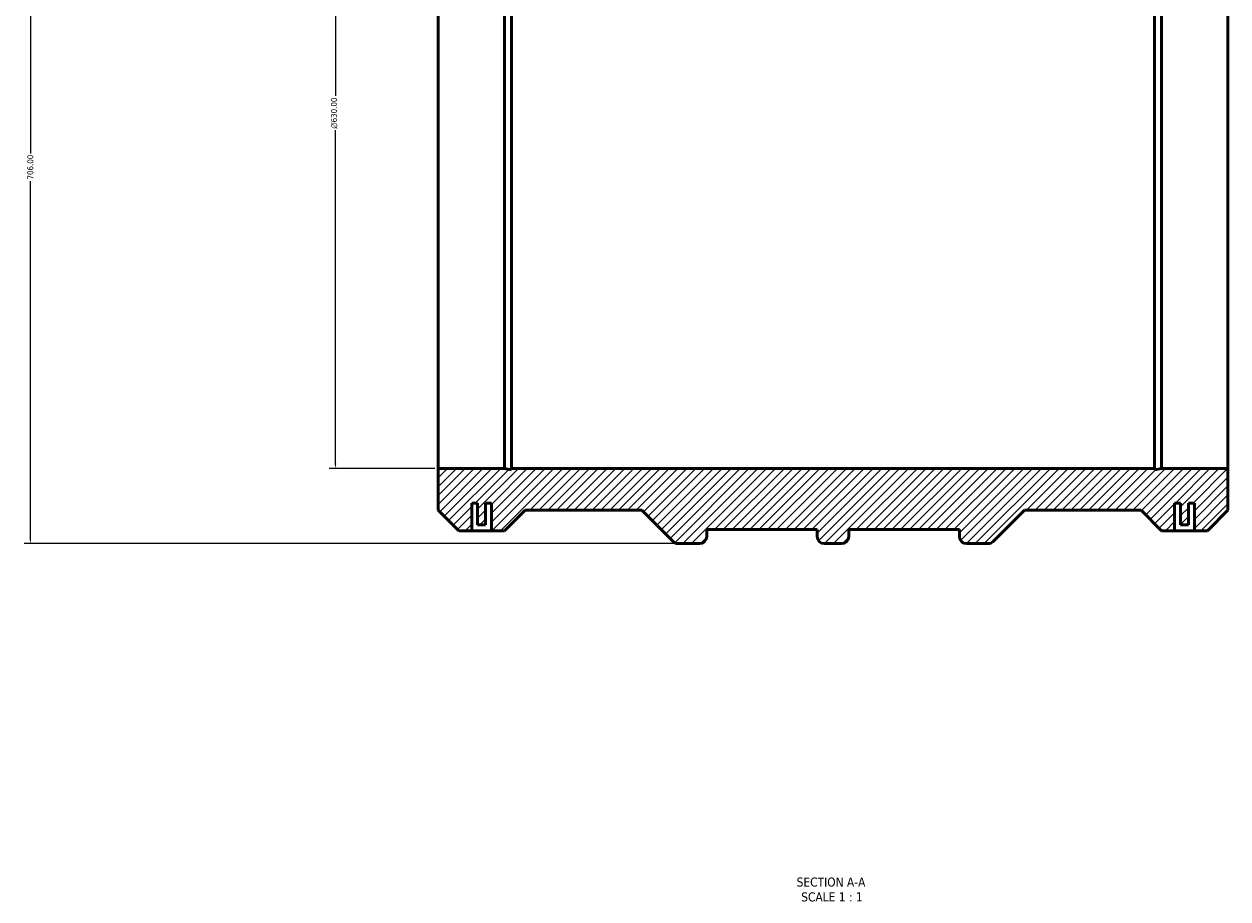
# Model space of a CAD drawing. Header units: millimetres. Extents: x -707 to 2177, y -1031 to 2652.
# Tile 4 of 6: x 144 to 754, y 1421 to 1863. Entities that reach past the tile are written whole.
import ezdxf

# ---------------------------------------------------------------- set-up
doc = ezdxf.new("R2010")
doc.units = ezdxf.units.MM
for name, color, linetype, lineweight in [('Dimension (ANSI)', 7, 'Continuous', 25), ('Hatch (ANSI)', 7, 'Continuous', 18), ('Symbol (ANSI)', 7, 'Continuous', 25), ('Visible (ANSI)', 7, 'Continuous', 50)]:
    doc.layers.add(name, color=color, linetype=linetype, lineweight=lineweight)
doc.styles.add('Label Text (ANSI)', font='tahoma.ttf')
doc.styles.add('Note Text (ANSI)', font='tahoma.ttf')
doc.dimstyles.new('Default - mm (ANSI)', dxfattribs={"dimtxt": 3.048, "dimasz": 2.5, "dimexe": 3.175, "dimexo": 1.6002, "dimgap": 0.8, "dimtad": 0, "dimtoh": 1, "dimrnd": 1e-08, "dimzin": 4, "dimdsep": 46, "dimtxsty": 'Note Text (ANSI)', "dimcen": 0.09, "dimdle": 10, "dimclrd": 256, "dimclre": 256, "dimclrt": 256, "dimadec": 1, "dimazin": 1, "dimtfac": 1, "dimtofl": 0, "dimtmove": 0, "dimatfit": 3, "dimfxl": 1, "dimtolj": 1, "dimtzin": 4, "dimlwd": -1, "dimlwe": -1, "dimarcsym": 0})

# ---------------------------------------------------------------- blocks, each defined once
blk = doc.blocks.new('*D7')
at = {"layer": 'Defpoints', "color": 0, "transparency": 16777216}
for p in [(475.49, 2306.45), (147.49, 1600.45), (475.49, 1600.45)]:
    blk.add_point(p, dxfattribs=at)
at = {"layer": 'Dimension (ANSI)', "transparency": 16777216}
for p, q in [((473.89, 2306.45), (144.32, 2306.45)), ((147.49, 2303.95), (147.49, 1797.92)), ((147.49, 1602.95), (147.49, 1783.98)), ((473.89, 1600.45), (144.32, 1600.45))]:
    blk.add_line(p, q, dxfattribs=at)
for points in [[(147.08, 2303.95), (147.91, 2303.95), (147.49, 2306.45)], [(147.08, 1602.95), (147.91, 1602.95), (147.49, 1600.45)]]:
    blk.add_solid(points, dxfattribs=at)
at = {"layer": 'Dimension (ANSI)', "color": 230, "true_color": 0xff0080, "transparency": 16777216, "insert": (145.91, 1784.78), "char_height": 3.048, "attachment_point": 1, "rotation": 90, "style": 'Note Text (ANSI)'}
blk.add_mtext('\\A1;706.00', dxfattribs=at)
blk = doc.blocks.new('*D8')
at = {"layer": 'Defpoints', "color": 0, "transparency": 16777216}
for p in [(354.03, 2268.45), (302.03, 1638.45), (354.03, 1638.45)]:
    blk.add_point(p, dxfattribs=at)
at = {"layer": 'Dimension (ANSI)', "transparency": 16777216}
for p, q in [((352.43, 2268.45), (298.86, 2268.45)), ((302.03, 2265.95), (302.03, 1827.17)), ((302.03, 1640.95), (302.03, 1809.74)), ((352.43, 1638.45), (298.86, 1638.45))]:
    blk.add_line(p, q, dxfattribs=at)
for points in [[(301.61, 2265.95), (302.45, 2265.95), (302.03, 2268.45)], [(301.61, 1640.95), (302.45, 1640.95), (302.03, 1638.45)]]:
    blk.add_solid(points, dxfattribs=at)
at = {"layer": 'Dimension (ANSI)', "color": 230, "true_color": 0xff0080, "transparency": 16777216, "insert": (299.74, 1810.54), "char_height": 3.048, "attachment_point": 1, "rotation": 90, "style": 'Note Text (ANSI)'}
blk.add_mtext('\\A1;\\fAIGDT|b0|i0;\\H3.0480;\\ln\\fTahoma|b0|i0;\\H3.0480;630.00', dxfattribs=at)

msp = doc.modelspace()

# ---------------------------------------------------------------- hatches: boundary and pattern name
at = {"layer": 'Hatch (ANSI)'}
h = msp.add_hatch(dxfattribs=at)
h.set_pattern_fill('ANSI31', color=256, scale=25.4, style=0)
h.set_pattern_definition([(45, (0, 0), (-2.245064, 2.245064), [])])
edge = h.paths.add_edge_path()
edge.add_line((354.031, 2289.559), (354.031, 2268.454))
edge.add_line((354.031, 2268.454), (387.636, 2268.454))
edge.add_line((387.636, 2268.454), (391.162, 2269.203))
edge.add_line((391.162, 2269.203), (391.162, 2268.454))
edge.add_line((391.162, 2268.454), (716.9, 2268.454))
edge.add_line((716.9, 2268.454), (716.9, 2269.203))
edge.add_line((716.9, 2269.203), (720.426, 2268.454))
edge.add_line((720.426, 2268.454), (754.031, 2268.454))
edge.add_line((754.031, 2268.454), (754.031, 2289.559))
edge.add_line((754.031, 2289.559), (743.636, 2299.954))
edge.add_line((743.636, 2299.954), (720.426, 2299.954))
edge.add_line((720.426, 2299.954), (710.031, 2289.559))
edge.add_line((710.031, 2289.559), (650.926, 2289.559))
edge.add_line((650.926, 2289.559), (635.065, 2305.42))
edge.add_ellipse((632.569, 2302.924), major_axis=(2.496, 2.496), ratio=1, start_angle=0, end_angle=45)
edge.add_line((632.569, 2306.454), (621.561, 2306.454))
edge.add_ellipse((621.561, 2302.924), major_axis=(0, 3.53), ratio=1, start_angle=0, end_angle=90)
edge.add_line((618.031, 2302.924), (618.031, 2299.394))
edge.add_line((618.031, 2299.394), (562.031, 2299.394))
edge.add_line((562.031, 2299.394), (562.031, 2302.924))
edge.add_ellipse((558.501, 2302.924), major_axis=(3.53, 0), ratio=1, start_angle=0, end_angle=90)
edge.add_line((558.501, 2306.454), (549.561, 2306.454))
edge.add_ellipse((549.561, 2302.924), major_axis=(0, 3.53), ratio=1, start_angle=0, end_angle=90)
edge.add_line((546.031, 2302.924), (546.031, 2299.394))
edge.add_line((546.031, 2299.394), (490.031, 2299.394))
edge.add_line((490.031, 2299.394), (490.031, 2302.924))
edge.add_ellipse((486.501, 2302.924), major_axis=(3.53, 0), ratio=1, start_angle=0, end_angle=90)
edge.add_line((486.501, 2306.454), (475.493, 2306.454))
edge.add_ellipse((475.493, 2302.924), major_axis=(0, 3.53), ratio=1, start_angle=0, end_angle=45)
edge.add_line((472.997, 2305.42), (457.136, 2289.559))
edge.add_line((457.136, 2289.559), (398.031, 2289.559))
edge.add_line((398.031, 2289.559), (387.636, 2299.954))
edge.add_line((387.636, 2299.954), (364.426, 2299.954))
edge.add_line((364.426, 2299.954), (354.031, 2289.559))
edge = h.paths.add_edge_path()
edge.add_line((354.031, 1638.454), (354.031, 1617.349))
edge.add_line((354.031, 1617.349), (364.426, 1606.954))
edge.add_line((364.426, 1606.954), (368.531, 1606.954))
edge.add_line((368.531, 1606.954), (371.031, 1606.954))
edge.add_line((371.031, 1606.954), (371.031, 1620.954))
edge.add_line((371.031, 1620.954), (374.031, 1620.954))
edge.add_line((374.031, 1620.954), (374.031, 1609.954))
edge.add_line((374.031, 1609.954), (378.031, 1609.954))
edge.add_line((378.031, 1609.954), (378.031, 1620.954))
edge.add_line((378.031, 1620.954), (381.031, 1620.954))
edge.add_line((381.031, 1620.954), (381.031, 1606.954))
edge.add_line((381.031, 1606.954), (383.531, 1606.954))
edge.add_line((383.531, 1606.954), (387.636, 1606.954))
edge.add_line((387.636, 1606.954), (398.031, 1617.349))
edge.add_line((398.031, 1617.349), (457.136, 1617.349))
edge.add_line((457.136, 1617.349), (472.997, 1601.488))
edge.add_ellipse((475.493, 1603.984), major_axis=(-2.496, -2.496), ratio=1, start_angle=0, end_angle=45)
edge.add_line((475.493, 1600.454), (486.501, 1600.454))
edge.add_ellipse((486.501, 1603.984), major_axis=(0, -3.53), ratio=1, start_angle=0, end_angle=90)
edge.add_line((490.031, 1603.984), (490.031, 1607.514))
edge.add_line((490.031, 1607.514), (546.031, 1607.514))
edge.add_line((546.031, 1607.514), (546.031, 1603.984))
edge.add_ellipse((549.561, 1603.984), major_axis=(-3.53, 0), ratio=1, start_angle=0, end_angle=90)
edge.add_line((549.561, 1600.454), (558.501, 1600.454))
edge.add_ellipse((558.501, 1603.984), major_axis=(0, -3.53), ratio=1, start_angle=0, end_angle=90)
edge.add_line((562.031, 1603.984), (562.031, 1607.514))
edge.add_line((562.031, 1607.514), (618.031, 1607.514))
edge.add_line((618.031, 1607.514), (618.031, 1603.984))
edge.add_ellipse((621.561, 1603.984), major_axis=(-3.53, 0), ratio=1, start_angle=0, end_angle=90)
edge.add_line((621.561, 1600.454), (632.569, 1600.454))
edge.add_ellipse((632.569, 1603.984), major_axis=(0, -3.53), ratio=1, start_angle=0, end_angle=45)
edge.add_line((635.065, 1601.488), (650.926, 1617.349))
edge.add_line((650.926, 1617.349), (710.031, 1617.349))
edge.add_line((710.031, 1617.349), (720.426, 1606.954))
edge.add_line((720.426, 1606.954), (724.531, 1606.954))
edge.add_line((724.531, 1606.954), (727.031, 1606.954))
edge.add_line((727.031, 1606.954), (727.031, 1620.954))
edge.add_line((727.031, 1620.954), (730.031, 1620.954))
edge.add_line((730.031, 1620.954), (730.031, 1609.954))
edge.add_line((730.031, 1609.954), (734.031, 1609.954))
edge.add_line((734.031, 1609.954), (734.031, 1620.954))
edge.add_line((734.031, 1620.954), (737.031, 1620.954))
edge.add_line((737.031, 1620.954), (737.031, 1606.954))
edge.add_line((737.031, 1606.954), (739.531, 1606.954))
edge.add_line((739.531, 1606.954), (743.636, 1606.954))
edge.add_line((743.636, 1606.954), (754.031, 1617.349))
edge.add_line((754.031, 1617.349), (754.031, 1638.454))
edge.add_line((754.031, 1638.454), (720.426, 1638.454))
edge.add_line((720.426, 1638.454), (716.9, 1637.705))
edge.add_line((716.9, 1637.705), (716.9, 1638.454))
edge.add_line((716.9, 1638.454), (391.162, 1638.454))
edge.add_line((391.162, 1638.454), (391.162, 1637.705))
edge.add_line((391.162, 1637.705), (387.636, 1638.454))
edge.add_line((387.636, 1638.454), (354.031, 1638.454))

# ---------------------------------------------------------------- linework, layer by layer
at = {"layer": 'Visible (ANSI)'}
for p, q in [((354.031, 1638.454), (354.031, 2268.454)), ((387.636, 1638.454), (387.636, 2268.454)), ((391.162, 1638.454), (391.162, 2268.454)), ((716.9, 1638.454), (716.9, 2268.454)), ((720.426, 1638.454), (720.426, 2268.454)), ((754.031, 1638.454), (754.031, 2268.454)), ((354.031, 1638.454), (354.031, 1617.349)), ((387.636, 1638.454), (354.031, 1638.454)), ((391.162, 1637.705), (387.636, 1638.454)), ((716.9, 1638.454), (391.162, 1638.454)), ((391.162, 1638.454), (391.162, 1637.705)), ((720.426, 1638.454), (716.9, 1637.705)), ((716.9, 1637.705), (716.9, 1638.454)), ((754.031, 1638.454), (720.426, 1638.454)), ((754.031, 1617.349), (754.031, 1638.454)), ((354.031, 1617.349), (364.426, 1606.954)), ((371.031, 1606.954), (371.031, 1620.954)), ((371.031, 1620.954), (374.031, 1620.954)), ((374.031, 1620.954), (374.031, 1609.954)), ((378.031, 1609.954), (378.031, 1620.954)), ((378.031, 1620.954), (381.031, 1620.954)), ((381.031, 1620.954), (381.031, 1606.954)), ((387.636, 1606.954), (398.031, 1617.349)), ((398.031, 1617.349), (457.136, 1617.349)), ((457.136, 1617.349), (472.997, 1601.488)), ((635.065, 1601.488), (650.926, 1617.349)), ((650.926, 1617.349), (710.031, 1617.349)), ((710.031, 1617.349), (720.426, 1606.954)), ((727.031, 1606.954), (727.031, 1620.954)), ((727.031, 1620.954), (730.031, 1620.954)), ((730.031, 1620.954), (730.031, 1609.954)), ((734.031, 1609.954), (734.031, 1620.954)), ((734.031, 1620.954), (737.031, 1620.954)), ((737.031, 1620.954), (737.031, 1606.954)), ((743.636, 1606.954), (754.031, 1617.349)), ((374.031, 1609.954), (378.031, 1609.954)), ((730.031, 1609.954), (734.031, 1609.954)), ((364.426, 1606.954), (368.531, 1606.954)), ((368.531, 1606.954), (371.031, 1606.954)), ((381.031, 1606.954), (371.031, 1606.954)), ((381.031, 1606.954), (383.531, 1606.954)), ((383.531, 1606.954), (387.636, 1606.954)), ((490.031, 1603.984), (490.031, 1607.514)), ((490.031, 1607.514), (546.031, 1607.514)), ((546.031, 1607.514), (546.031, 1603.984)), ((562.031, 1603.984), (562.031, 1607.514)), ((562.031, 1607.514), (618.031, 1607.514)), ((618.031, 1607.514), (618.031, 1603.984)), ((720.426, 1606.954), (724.531, 1606.954)), ((724.531, 1606.954), (727.031, 1606.954)), ((727.031, 1606.954), (737.031, 1606.954)), ((737.031, 1606.954), (739.531, 1606.954)), ((739.531, 1606.954), (743.636, 1606.954)), ((475.493, 1600.454), (486.501, 1600.454)), ((549.561, 1600.454), (558.501, 1600.454)), ((621.561, 1600.454), (632.569, 1600.454))]:
    msp.add_line(p, q, dxfattribs=at)
for centre, start, end in [((486.501, 1603.984), 270, 0), ((549.561, 1603.984), 180, 270), ((558.501, 1603.984), 270, 0), ((621.561, 1603.984), 180, 270), ((475.493, 1603.984), 225, 270), ((632.569, 1603.984), 270, 315)]:
    msp.add_arc(centre, 3.53, start, end, dxfattribs=at)

# ---------------------------------------------------------------- texts
at = {"layer": 'Symbol (ANSI)', "char_height": 4.572, "attachment_point": 7, "style": 'Label Text (ANSI)'}
for s, insert in [('SECTION A-A', (535.607, 1426.689)), ('SCALE 1 : 1', (537.926, 1419.176))]:
    msp.add_mtext(s, dxfattribs=dict(at, insert=insert))

# ---------------------------------------------------------------- dimensions: what is measured, and where the dimension line sits
at = {"layer": 'Dimension (ANSI)'}
dim = msp.add_linear_dim(base=(147.493, 1600.454), p1=(475.493, 2306.454), p2=(475.493, 1600.454), angle=90, dimstyle='Default - mm (ANSI)', override={"dimtoh": 0, "dimdec": 2, "dimtp": 0, "dimtm": 0, "dimtdec": 2, "dimatfit": 1}, dxfattribs=at)
dim.commit()
dim.dimension.update_dxf_attribs({"geometry": '*D7', "text_midpoint": (147.493, 1790.954), "dimtype": 160})
dim = msp.add_linear_dim(base=(302.031, 1638.454), p1=(354.031, 2268.454), p2=(354.031, 1638.454), angle=90, text='\\fAIGDT|b0|i0;\\H3.0480;\\ln\\fTahoma|b0|i0;\\H3.0480;<>', dimstyle='Default - mm (ANSI)', override={"dimtoh": 0, "dimdec": 2, "dimtp": 0, "dimtm": 0, "dimtdec": 2, "dimatfit": 1}, dxfattribs=at)
dim.commit()
dim.dimension.update_dxf_attribs({"geometry": '*D8', "text_midpoint": (302.031, 1818.454), "dimtype": 160})

doc.saveas('drawing.dxf')
